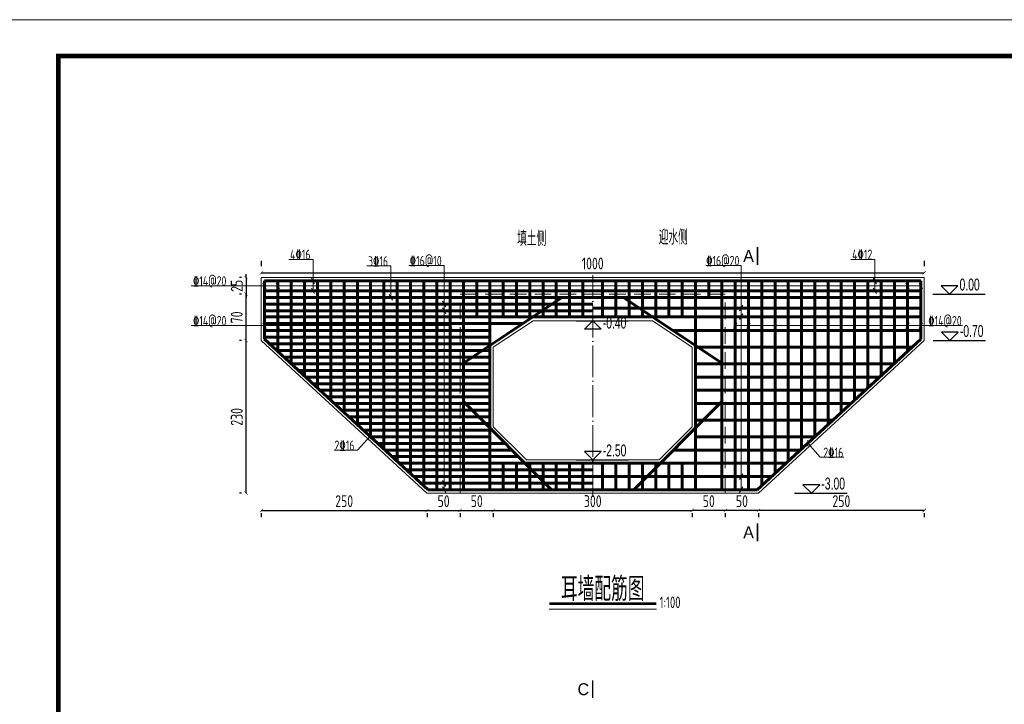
# Model space of a CAD drawing. Header units: inches. Extents: x 97745 to 142261, y 62673 to 100665.
# Tile 8 of 148: x 106637 to 108122, y 63673 to 64705. Entities that reach past the tile are written whole.
import ezdxf
from ezdxf.enums import TextEntityAlignment as Align

# ---------------------------------------------------------------- set-up
doc = ezdxf.new("R2010")
doc.units = ezdxf.units.IN
doc.header["$MEASUREMENT"] = 0
doc.linetypes.add('ACAD_ISO04W100', pattern=[30, 24, -3, 0, -3])
doc.linetypes.add('DASHED', pattern=[0.75, 0.5, -0.25])
doc.layers.get('0').update_dxf_attribs({"lineweight": 15})
for name, color, linetype, lineweight in [('00、4细实线', 4, 'Continuous', 18), ('00、5虚线', 2, 'DASHED', 18), ('BM1', 7, 'Continuous', 15), ('中心线', 3, 'ACAD_ISO04W100', 18), ('标注', 3, 'Continuous', 18), ('细线', 7, 'Continuous', 25), ('钢筋', 1, 'Continuous', 60)]:
    doc.layers.add(name, color=color, linetype=linetype, lineweight=lineweight)
doc.layers.add('断面标高标注', color=3, linetype='Continuous')
doc.styles.add('02、常用', font='tssdeng1.shx', dxfattribs={"width": 0.75, "bigfont": 'hztxt-01.shx'})
doc.styles.add('03、he-e', font='hztxt_e.shx', dxfattribs={"width": 0.65, "bigfont": 'hztxt.shx'})
doc.styles.add('HZTXT', font='tssdeng.shx', dxfattribs={"width": 0.75, "bigfont": 'hztxt.shx'})
doc.styles.add('三级钢', font='tssdeng.shx', dxfattribs={"width": 0.7, "height": 30, "bigfont": 'hztxt.shx'})
doc.dimstyles.new('3', dxfattribs={"dimtxt": 25, "dimasz": 12, "dimexe": 10, "dimexo": 30, "dimgap": 5, "dimtad": 1, "dimdec": 0, "dimzin": 0, "dimdsep": 46, "dimtxsty": 'HZTXT', "dimblk": 'ARCHTICK', "dimcen": 0, "dimclrt": 7, "dimazin": 2, "dimtfac": 1, "dimtdec": 0, "dimtix": 1, "dimtmove": 2, "dimatfit": 3, "dimfxl": 250, "dimtolj": 1, "dimtzin": 0, "dimarcsym": 0})

# ---------------------------------------------------------------- blocks, each defined once
blk = doc.blocks.new('_ArchTick')
at = {"color": 0, "linetype": 'ByBlock', "const_width": 0.15}
blk.add_lwpolyline([(-0.5, -0.5), (0.5, 0.5)], dxfattribs=at)
blk = doc.blocks.new('*D1106')
at = {"color": 0, "lineweight": -2}
for p, q in [((107001.1, 64341.5), (107001.1, 64333.7)), ((108001.1, 64341.5), (108001.1, 64333.7)), ((107001.1, 64323.7), (108001.1, 64323.7))]:
    blk.add_line(p, q, dxfattribs=at)
at = {"color": 0, "lineweight": -2, "xscale": 5, "yscale": 5, "zscale": 5, "rotation": 180}
blk.add_blockref('_ArchTick', (107001.1, 64323.7), dxfattribs=at)
at = {"color": 0, "lineweight": -2, "xscale": 5, "yscale": 5, "zscale": 5}
blk.add_blockref('_ArchTick', (108001.1, 64323.7), dxfattribs=at)
at = {"color": 7, "insert": (107501.1, 64337.7), "char_height": 18, "attachment_point": 5, "style": 'HZTXT'}
blk.add_mtext('\\A1;1000', dxfattribs=at)
blk = doc.blocks.new('*D1107')
at = {"color": 0, "lineweight": -2}
for p, q in [((107001.1, 63965.4), (107251.1, 63965.4)), ((107001.1, 63961.5), (107001.1, 63955.4)), ((107251.1, 63961.5), (107251.1, 63955.4))]:
    blk.add_line(p, q, dxfattribs=at)
at = {"color": 0, "lineweight": -2, "xscale": 5, "yscale": 5, "zscale": 5, "rotation": 180}
blk.add_blockref('_ArchTick', (107001.1, 63965.4), dxfattribs=at)
at = {"color": 0, "lineweight": -2, "xscale": 5, "yscale": 5, "zscale": 5}
blk.add_blockref('_ArchTick', (107251.1, 63965.4), dxfattribs=at)
at = {"color": 7, "insert": (107126.1, 63979.4), "char_height": 18, "attachment_point": 5, "style": 'HZTXT'}
blk.add_mtext('\\A1;250', dxfattribs=at)
blk = doc.blocks.new('*D1108')
at = {"color": 0, "lineweight": -2}
for p, q in [((107251.1, 63965.4), (107301.1, 63965.4)), ((107251.1, 63961.5), (107251.1, 63955.4)), ((107301.1, 63961.5), (107301.1, 63955.4))]:
    blk.add_line(p, q, dxfattribs=at)
at = {"color": 0, "lineweight": -2, "xscale": 5, "yscale": 5, "zscale": 5, "rotation": 180}
blk.add_blockref('_ArchTick', (107251.1, 63965.4), dxfattribs=at)
at = {"color": 0, "lineweight": -2, "xscale": 5, "yscale": 5, "zscale": 5}
blk.add_blockref('_ArchTick', (107301.1, 63965.4), dxfattribs=at)
at = {"color": 7, "insert": (107276.1, 63979.4), "char_height": 18, "attachment_point": 5, "style": 'HZTXT'}
blk.add_mtext('\\A1;50', dxfattribs=at)
blk = doc.blocks.new('*D1109')
at = {"color": 0, "lineweight": -2}
for p, q in [((107301.1, 63965.4), (107351.1, 63965.4)), ((107301.1, 63961.5), (107301.1, 63955.4)), ((107351.1, 63961.5), (107351.1, 63955.4))]:
    blk.add_line(p, q, dxfattribs=at)
at = {"color": 0, "lineweight": -2, "xscale": 5, "yscale": 5, "zscale": 5, "rotation": 180}
blk.add_blockref('_ArchTick', (107301.1, 63965.4), dxfattribs=at)
at = {"color": 0, "lineweight": -2, "xscale": 5, "yscale": 5, "zscale": 5}
blk.add_blockref('_ArchTick', (107351.1, 63965.4), dxfattribs=at)
at = {"color": 7, "insert": (107326.1, 63979.4), "char_height": 18, "attachment_point": 5, "style": 'HZTXT'}
blk.add_mtext('\\A1;50', dxfattribs=at)
blk = doc.blocks.new('*D1110')
at = {"color": 0, "lineweight": -2}
for p, q in [((107351.1, 63965.4), (107651.1, 63965.4)), ((107351.1, 63961.5), (107351.1, 63955.4)), ((107651.1, 63961.5), (107651.1, 63955.4))]:
    blk.add_line(p, q, dxfattribs=at)
at = {"color": 0, "lineweight": -2, "xscale": 5, "yscale": 5, "zscale": 5, "rotation": 180}
blk.add_blockref('_ArchTick', (107351.1, 63965.4), dxfattribs=at)
at = {"color": 0, "lineweight": -2, "xscale": 5, "yscale": 5, "zscale": 5}
blk.add_blockref('_ArchTick', (107651.1, 63965.4), dxfattribs=at)
at = {"color": 7, "insert": (107501.1, 63979.4), "char_height": 18, "attachment_point": 5, "style": 'HZTXT'}
blk.add_mtext('\\A1;300', dxfattribs=at)
blk = doc.blocks.new('*D1111')
at = {"color": 0, "lineweight": -2}
for p, q in [((106971.1, 64221.5), (106968.1, 64221.5)), ((106978.1, 63991.5), (106978.1, 64221.5)), ((106971.1, 63991.5), (106968.1, 63991.5))]:
    blk.add_line(p, q, dxfattribs=at)
at = {"color": 0, "lineweight": -2, "xscale": 5, "yscale": 5, "zscale": 5}
for p, rotation in [((106978.1, 64221.5), 90), ((106978.1, 63991.5), 270)]:
    blk.add_blockref('_ArchTick', p, dxfattribs=dict(at, rotation=rotation))
at = {"color": 7, "insert": (106964.1, 64106.5), "char_height": 18, "attachment_point": 5, "rotation": 90, "style": 'HZTXT'}
blk.add_mtext('\\A1;230', dxfattribs=at)
blk = doc.blocks.new('*D1112')
at = {"color": 0, "lineweight": -2}
for p, q in [((106971.1, 64291.5), (106968.1, 64291.5)), ((106978.1, 64221.5), (106978.1, 64291.5)), ((106971.1, 64221.5), (106968.1, 64221.5))]:
    blk.add_line(p, q, dxfattribs=at)
at = {"color": 0, "lineweight": -2, "xscale": 5, "yscale": 5, "zscale": 5}
for p, rotation in [((106978.1, 64291.5), 90), ((106978.1, 64221.5), 270)]:
    blk.add_blockref('_ArchTick', p, dxfattribs=dict(at, rotation=rotation))
at = {"color": 7, "insert": (106964.1, 64256.5), "char_height": 18, "attachment_point": 5, "rotation": 90, "style": 'HZTXT'}
blk.add_mtext('\\A1;70', dxfattribs=at)
blk = doc.blocks.new('*D1113')
at = {"color": 0, "lineweight": -2}
for p, q in [((108001.1, 63965.4), (107751.1, 63965.4)), ((107751.1, 63961.5), (107751.1, 63955.4)), ((108001.1, 63961.5), (108001.1, 63955.4))]:
    blk.add_line(p, q, dxfattribs=at)
at = {"color": 0, "lineweight": -2, "xscale": 5, "yscale": 5, "zscale": 5, "rotation": 180}
blk.add_blockref('_ArchTick', (107751.1, 63965.4), dxfattribs=at)
at = {"color": 0, "lineweight": -2, "xscale": 5, "yscale": 5, "zscale": 5}
blk.add_blockref('_ArchTick', (108001.1, 63965.4), dxfattribs=at)
at = {"color": 7, "insert": (107876.1, 63979.4), "char_height": 18, "attachment_point": 5, "style": 'HZTXT'}
blk.add_mtext('\\A1;250', dxfattribs=at)
blk = doc.blocks.new('*D1114')
at = {"color": 0, "lineweight": -2}
for p, q in [((107751.1, 63965.4), (107701.1, 63965.4)), ((107701.1, 63961.5), (107701.1, 63955.4)), ((107751.1, 63961.5), (107751.1, 63955.4))]:
    blk.add_line(p, q, dxfattribs=at)
at = {"color": 0, "lineweight": -2, "xscale": 5, "yscale": 5, "zscale": 5, "rotation": 180}
blk.add_blockref('_ArchTick', (107701.1, 63965.4), dxfattribs=at)
at = {"color": 0, "lineweight": -2, "xscale": 5, "yscale": 5, "zscale": 5}
blk.add_blockref('_ArchTick', (107751.1, 63965.4), dxfattribs=at)
at = {"color": 7, "insert": (107726.1, 63979.4), "char_height": 18, "attachment_point": 5, "style": 'HZTXT'}
blk.add_mtext('\\A1;50', dxfattribs=at)
blk = doc.blocks.new('*D1115')
at = {"color": 0, "lineweight": -2}
for p, q in [((107701.1, 63965.4), (107651.1, 63965.4)), ((107651.1, 63961.5), (107651.1, 63955.4)), ((107701.1, 63961.5), (107701.1, 63955.4))]:
    blk.add_line(p, q, dxfattribs=at)
at = {"color": 0, "lineweight": -2, "xscale": 5, "yscale": 5, "zscale": 5, "rotation": 180}
blk.add_blockref('_ArchTick', (107651.1, 63965.4), dxfattribs=at)
at = {"color": 0, "lineweight": -2, "xscale": 5, "yscale": 5, "zscale": 5}
blk.add_blockref('_ArchTick', (107701.1, 63965.4), dxfattribs=at)
at = {"color": 7, "insert": (107676.1, 63979.4), "char_height": 18, "attachment_point": 5, "style": 'HZTXT'}
blk.add_mtext('\\A1;50', dxfattribs=at)
blk = doc.blocks.new('*D1161')
at = {"color": 0, "lineweight": -2}
for p, q in [((106971.1, 64316.5), (106968.1, 64316.5)), ((106978.1, 64316.5), (106978.1, 64321.5)), ((106978.1, 64316.5), (106978.1, 64291.5)), ((106971.1, 64291.5), (106968.1, 64291.5)), ((106978.1, 64291.5), (106978.1, 64286.5))]:
    blk.add_line(p, q, dxfattribs=at)
at = {"color": 0, "lineweight": -2, "xscale": 5, "yscale": 5, "zscale": 5}
for p, rotation in [((106978.1, 64316.5), 270), ((106978.1, 64291.5), 90)]:
    blk.add_blockref('_ArchTick', p, dxfattribs=dict(at, rotation=rotation))
at = {"color": 7, "insert": (106964.1, 64304), "char_height": 18, "attachment_point": 5, "rotation": 90, "style": 'HZTXT'}
blk.add_mtext('\\A1;25', dxfattribs=at)

msp = doc.modelspace()

# ---------------------------------------------------------------- linework, layer by layer
at = {"ltscale": 5}
msp.add_line((107597.204, 63816.814), (107435.479, 63816.814), dxfattribs=at)
at = {"layer": '00、4细实线'}
for p, q in [((107079.124, 64343.967), (107042.73, 64343.967)), ((107079.124, 64296.512), (107079.124, 64343.967)), ((107926.799, 64343.967), (107890.404, 64343.967)), ((107926.799, 64296.512), (107926.799, 64343.967)), ((107196.462, 64333.967), (107160.067, 64333.967)), ((107196.462, 64286.512), (107196.462, 64333.967)), ((107277.029, 64334.651), (107223.717, 64334.651)), ((107277.029, 63996.512), (107277.029, 64334.651)), ((107725.079, 64334.651), (107671.767, 64334.651)), ((107725.079, 63996.512), (107725.079, 64334.651)), ((107076.671, 64315.761), (107081.578, 64307.262)), ((107924.345, 64315.761), (107929.252, 64307.262)), ((107996.054, 64303.981), (106895.139, 64303.981)), ((107003.601, 64308.23), (107008.508, 64299.731)), ((107023.601, 64308.23), (107028.508, 64299.731)), ((107076.671, 64300.761), (107081.578, 64292.262)), ((107924.345, 64300.761), (107929.252, 64292.262)), ((107973.601, 64308.23), (107978.508, 64299.731)), ((107993.601, 64308.23), (107998.508, 64299.731)), ((107194.008, 64290.761), (107198.915, 64282.262)), ((107274.576, 64280.761), (107279.483, 64272.262)), ((107274.576, 64270.761), (107279.483, 64262.262)), ((107727.533, 64274.667), (107722.626, 64266.168)), ((107727.533, 64261.593), (107722.626, 64253.094)), ((107286.054, 64244.012), (106895.139, 64244.012)), ((107003.601, 64248.261), (107008.508, 64239.762)), ((107023.601, 64248.261), (107028.508, 64239.762)), ((107263.601, 64248.261), (107268.508, 64239.762)), ((107283.601, 64248.261), (107288.508, 64239.762)), ((107351.054, 64211.512), (107411.054, 64251.512)), ((107651.054, 64211.512), (107591.054, 64251.512)), ((107718.508, 64248.261), (107713.601, 64239.762)), ((107716.054, 64244.012), (108058.947, 64244.012)), ((107738.508, 64248.261), (107733.601, 64239.762)), ((107978.508, 64248.261), (107973.601, 64239.762)), ((107998.508, 64248.261), (107993.601, 64239.762)), ((107401.159, 64041.512), (107351.054, 64091.616)), ((107601.157, 64041.512), (107651.054, 64091.409)), ((107146.439, 64056.124), (107165.143, 64077.344)), ((107165.143, 64072.927), (107165.143, 64081.761)), ((107825.463, 64062.345), (107825.463, 64071.179)), ((107844.168, 64045.542), (107825.463, 64066.762)), ((107146.439, 64056.124), (107110.811, 64056.124)), ((107844.168, 64045.542), (107879.795, 64045.542)), ((107727.533, 64020.761), (107722.626, 64012.262)), ((107274.576, 64010.761), (107279.483, 64002.262)), ((107274.576, 64000.761), (107279.483, 63992.262)), ((107727.533, 64000.761), (107722.626, 63992.262))]:
    msp.add_line(p, q, dxfattribs=at)
at = {"layer": '00、4细实线', "ltscale": 2}
for p, q in [((107001.054, 64291.512), (107001.054, 64316.512)), ((107001.054, 64316.512), (108001.054, 64316.512)), ((108001.054, 64316.512), (108001.054, 64291.512)), ((107001.054, 64291.512), (107001.054, 64221.512)), ((108001.054, 64291.512), (108001.054, 64221.512)), ((107001.054, 64221.512), (107251.054, 63991.512)), ((108001.054, 64221.512), (107751.054, 63991.512)), ((107251.054, 63991.512), (107301.054, 63991.512)), ((107301.054, 63991.512), (107501.054, 63991.512)), ((107701.054, 63991.512), (107501.054, 63991.512)), ((107751.054, 63991.512), (107701.054, 63991.512))]:
    msp.add_line(p, q, dxfattribs=at)
at = {"layer": '00、4细实线', "const_width": 2.16}
for points in [[(107749.565, 64362.635), (107749.565, 64335.635)], [(107749.565, 63918.931), (107749.565, 63945.931)], [(107501.054, 63709.425), (107501.054, 63682.425)]]:
    msp.add_lwpolyline(points, dxfattribs=at)
at = {"layer": '00、4细实线'}
for points in [[(107411.054, 64251.512), (107501.054, 64251.512)], [(107591.054, 64251.512), (107501.054, 64251.512)], [(107351.054, 64091.616), (107351.054, 64211.512)], [(107651.054, 64091.409), (107651.054, 64211.512)], [(107501.054, 64041.512), (107401.159, 64041.512)], [(107501.054, 64041.512), (107601.157, 64041.512)]]:
    msp.add_lwpolyline(points, dxfattribs=at)
at = {"layer": '00、5虚线', "ltscale": 50}
for points in [[(107501.054, 63991.512), (107301.054, 63991.512), (107301.054, 64291.512), (107501.054, 64291.512)], [(107501.054, 63991.512), (107701.054, 63991.512), (107701.054, 64291.512), (107501.054, 64291.512)]]:
    msp.add_lwpolyline(points, dxfattribs=at)
at = {"layer": 'BM1', "const_width": 0.677}
msp.add_lwpolyline([(106581.324, 64704.908), (109454.379, 64704.908), (109454.379, 62673.236), (106581.324, 62673.236), (106581.324, 64704.908)], dxfattribs=at)
at = {"layer": 'BM1'}
msp.add_lwpolyline([(106581.324, 64704.908), (109454.379, 64704.908), (109454.379, 62673.236), (106581.324, 62673.236)], close=True, dxfattribs=at)
at = {"layer": 'BM1', "color": 0, "linetype": 'Continuous', "const_width": 6.771}
msp.add_lwpolyline([(106694.981, 62707.09), (106694.981, 64650.531), (109420.525, 64650.531), (109420.525, 62707.09)], close=True, dxfattribs=at)
at = {"layer": '中心线', "ltscale": 2}
msp.add_line((107501.054, 63985.916), (107501.054, 64320.03), dxfattribs=at)
msp.add_line((107501.054, 63985.916), (107501.054, 64320.03), dxfattribs=at)
at = {"layer": '断面标高标注'}
for p, q in [((108014.059, 64291.498), (108093.239, 64291.498)), ((107475.854, 64251.512), (107555.035, 64251.512)), ((108014.577, 64221.512), (108093.757, 64221.512)), ((107475.854, 64041.512), (107555.035, 64041.512)), ((107805.654, 63991.512), (107884.835, 63991.512))]:
    msp.add_line(p, q, dxfattribs=at)
for points in [[(108026.66, 64304.096), (108039.259, 64291.498), (108051.857, 64304.096)], [(107488.456, 64238.914), (107501.054, 64251.512), (107513.652, 64238.914)], [(108027.179, 64234.11), (108039.777, 64221.512), (108052.375, 64234.11)], [(107488.456, 64054.11), (107501.054, 64041.512), (107513.652, 64054.11)], [(107818.256, 64004.11), (107830.854, 63991.512), (107843.453, 64004.11)]]:
    msp.add_lwpolyline(points, close=True, dxfattribs=at)
at = {"layer": '细线', "ltscale": 5, "const_width": 4}
msp.add_lwpolyline([(107435.479, 63825.072), (107596.796, 63825.072)], dxfattribs=at)
at = {"layer": '钢筋'}
for p, q in [((107006.054, 64286.512), (107006.054, 64311.512)), ((107006.054, 64311.512), (107996.054, 64311.512)), ((107026.054, 64286.512), (107026.054, 64311.512)), ((107046.054, 64286.512), (107046.054, 64311.512)), ((107066.054, 64286.512), (107066.054, 64311.512)), ((107086.054, 64286.512), (107086.054, 64311.512)), ((107106.054, 64286.512), (107106.054, 64311.512)), ((107126.054, 64286.512), (107126.054, 64311.512)), ((107146.054, 64286.512), (107146.054, 64311.512)), ((107166.054, 64286.512), (107166.054, 64311.512)), ((107186.054, 64286.512), (107186.054, 64311.512)), ((107206.054, 64286.512), (107206.054, 64311.512)), ((107226.054, 64286.512), (107226.054, 64311.512)), ((107246.054, 64286.512), (107246.054, 64311.512)), ((107266.054, 64286.512), (107266.054, 64311.512)), ((107286.054, 64286.512), (107286.054, 64311.512)), ((107306.054, 64286.512), (107306.054, 64311.512)), ((107326.054, 64257.343), (107326.054, 64311.512)), ((107346.054, 64257.343), (107346.054, 64311.512)), ((107366.054, 64257.343), (107366.054, 64311.512)), ((107386.054, 64257.343), (107386.054, 64311.512)), ((107406.054, 64257.343), (107406.054, 64311.512)), ((107426.054, 64257.343), (107426.054, 64311.512)), ((107446.054, 64257.343), (107446.054, 64311.512)), ((107466.054, 64257.343), (107466.054, 64311.512)), ((107486.054, 64257.343), (107486.054, 64311.512)), ((107516.054, 64257.343), (107516.054, 64311.512)), ((107536.054, 64286.512), (107536.054, 64311.512)), ((107556.054, 64286.512), (107556.054, 64311.512)), ((107576.054, 64286.512), (107576.054, 64311.512)), ((107596.054, 64286.512), (107596.054, 64311.512)), ((107616.054, 64286.512), (107616.054, 64311.512)), ((107636.054, 64286.512), (107636.054, 64311.512)), ((107656.054, 64286.512), (107656.054, 64311.512)), ((107676.054, 64286.512), (107676.054, 64311.512)), ((107696.054, 64286.512), (107696.054, 64311.512)), ((107716.054, 64286.512), (107716.054, 64311.512)), ((107736.054, 64286.512), (107736.054, 64311.512)), ((107756.054, 64286.512), (107756.054, 64311.512)), ((107776.054, 64286.512), (107776.054, 64311.512)), ((107796.054, 64286.512), (107796.054, 64311.512)), ((107816.054, 64286.512), (107816.054, 64311.512)), ((107836.054, 64286.512), (107836.054, 64311.512)), ((107856.054, 64286.512), (107856.054, 64311.512)), ((107876.054, 64286.512), (107876.054, 64311.512)), ((107896.054, 64286.512), (107896.054, 64311.512)), ((107916.054, 64286.512), (107916.054, 64311.512)), ((107936.054, 64286.512), (107936.054, 64311.512)), ((107956.054, 64286.512), (107956.054, 64311.512)), ((107976.054, 64286.512), (107976.054, 64311.512)), ((107996.054, 64286.512), (107996.054, 64311.512)), ((107996.054, 64296.512), (107006.054, 64296.512)), ((107006.054, 64286.512), (107346.054, 64286.512)), ((107026.054, 64205.306), (107026.054, 64286.512)), ((107046.054, 64186.906), (107046.054, 64286.512)), ((107066.054, 64168.506), (107066.054, 64286.512)), ((107086.054, 64150.106), (107086.054, 64286.512)), ((107106.054, 64131.706), (107106.054, 64286.512)), ((107126.054, 64113.306), (107126.054, 64286.512)), ((107146.054, 64094.906), (107146.054, 64286.512)), ((107166.054, 64076.506), (107166.054, 64286.512)), ((107186.054, 64058.106), (107186.054, 64286.512)), ((107206.054, 64039.706), (107206.054, 64286.512)), ((107226.054, 64021.306), (107226.054, 64286.512)), ((107246.054, 64002.906), (107246.054, 64286.512)), ((107266.054, 63996.512), (107266.054, 64286.512)), ((107286.054, 63996.512), (107286.054, 64286.512)), ((107306.054, 63996.512), (107306.054, 64286.512)), ((107306.054, 64187.521), (107454.54, 64286.512)), ((107346.054, 64286.512), (107501.054, 64286.512)), ((107346.054, 63996.512), (107346.054, 64286.512)), ((107366.054, 64257.343), (107366.054, 64286.512)), ((107386.054, 64257.343), (107386.054, 64286.512)), ((107406.054, 64257.343), (107406.054, 64286.512)), ((107426.054, 64257.343), (107426.054, 64286.512)), ((107446.054, 64257.343), (107446.054, 64286.512)), ((107466.054, 64257.343), (107466.054, 64286.512)), ((107486.054, 64257.343), (107486.054, 64286.512)), ((107656.054, 64286.512), (107501.054, 64286.512)), ((107516.054, 64257.343), (107516.054, 64286.512)), ((107536.054, 64257.343), (107536.054, 64286.512)), ((107696.054, 64187.521), (107547.568, 64286.512)), ((107556.054, 64257.343), (107556.054, 64286.512)), ((107576.054, 64257.343), (107576.054, 64286.512)), ((107596.054, 64257.343), (107596.054, 64286.512)), ((107616.054, 64257.343), (107616.054, 64286.512)), ((107636.054, 64257.343), (107636.054, 64286.512)), ((107996.054, 64286.512), (107656.054, 64286.512)), ((107656.054, 63996.512), (107656.054, 64286.512)), ((107696.054, 63996.512), (107696.054, 64286.512)), ((107716.054, 63996.512), (107716.054, 64286.512)), ((107736.054, 63996.512), (107736.054, 64286.512)), ((107756.054, 64002.906), (107756.054, 64286.512)), ((107776.054, 64021.306), (107776.054, 64286.512)), ((107796.054, 64039.706), (107796.054, 64286.512)), ((107816.054, 64058.106), (107816.054, 64286.512)), ((107836.054, 64076.506), (107836.054, 64286.512)), ((107856.054, 64094.906), (107856.054, 64286.512)), ((107876.054, 64113.306), (107876.054, 64286.512)), ((107896.054, 64131.706), (107896.054, 64286.512)), ((107916.054, 64150.106), (107916.054, 64286.512)), ((107936.054, 64168.506), (107936.054, 64286.512)), ((107956.054, 64186.906), (107956.054, 64286.512)), ((107976.054, 64205.306), (107976.054, 64286.512)), ((107006.054, 64276.512), (107501.054, 64276.512)), ((107996.054, 64270.418), (107501.054, 64270.418)), ((107006.054, 64266.512), (107501.054, 64266.512)), ((107006.054, 64257.343), (107501.054, 64257.343)), ((107996.054, 64257.343), (107501.054, 64257.343)), ((107006.054, 64247.343), (107395.788, 64247.343)), ((107006.054, 64236.512), (107346.054, 64236.512)), ((107006.054, 64226.512), (107346.054, 64226.512)), ((107996.054, 64236.512), (107622.568, 64236.512)), ((107006.054, 64223.706), (107253.004, 63996.512)), ((107013.874, 64216.512), (107346.054, 64216.512)), ((107982.8, 64211.512), (107656.054, 64211.512)), ((107996.054, 64223.706), (107749.104, 63996.512)), ((107024.744, 64206.512), (107346.054, 64206.512)), ((107035.613, 64196.512), (107346.054, 64196.512)), ((107046.483, 64186.512), (107346.054, 64186.512)), ((107955.626, 64186.512), (107656.054, 64186.512)), ((107057.352, 64176.512), (107346.054, 64176.512)), ((107068.222, 64166.512), (107346.054, 64166.512)), ((107933.887, 64166.512), (107656.054, 64166.512)), ((107079.091, 64156.512), (107346.054, 64156.512)), ((107089.961, 64146.512), (107346.054, 64146.512)), ((107100.83, 64136.512), (107346.054, 64136.512)), ((107912.148, 64146.512), (107656.054, 64146.512)), ((107111.7, 64126.512), (107346.054, 64126.512)), ((107439.088, 63996.512), (107306.054, 64129.545)), ((107563.021, 63996.512), (107696.054, 64129.545)), ((107890.408, 64126.512), (107656.054, 64126.512)), ((107122.57, 64116.512), (107346.054, 64116.512)), ((107133.439, 64106.512), (107346.054, 64106.512)), ((107144.309, 64096.512), (107346.054, 64096.512)), ((107863.235, 64101.512), (107656.054, 64101.512)), ((107155.178, 64086.512), (107346.054, 64086.512)), ((107166.048, 64076.512), (107346.054, 64076.512)), ((107836.061, 64076.512), (107656.054, 64076.512)), ((107176.917, 64066.512), (107369.088, 64066.512)), ((107187.787, 64056.512), (107379.088, 64056.512)), ((107814.322, 64056.512), (107623.021, 64056.512)), ((107198.657, 64046.512), (107389.088, 64046.512)), ((107209.526, 64036.512), (107501.054, 64036.512)), ((107366.054, 63996.512), (107366.054, 64036.512)), ((107386.054, 63996.512), (107386.054, 64036.512)), ((107406.054, 63996.512), (107406.054, 64036.512)), ((107426.054, 63996.512), (107426.054, 64036.512)), ((107446.054, 63996.512), (107446.054, 64036.512)), ((107466.054, 63996.512), (107466.054, 64036.512)), ((107486.054, 63996.512), (107486.054, 64036.512)), ((107792.582, 64036.512), (107501.054, 64036.512)), ((107516.054, 63996.512), (107516.054, 64036.512)), ((107536.054, 63996.512), (107536.054, 64036.512)), ((107556.054, 63996.512), (107556.054, 64036.512)), ((107576.054, 63996.512), (107576.054, 64036.512)), ((107596.054, 63996.512), (107596.054, 64036.512)), ((107616.054, 63996.512), (107616.054, 64036.512)), ((107636.054, 63996.512), (107636.054, 64036.512)), ((107220.396, 64026.512), (107501.054, 64026.512)), ((107231.265, 64016.512), (107501.054, 64016.512)), ((107242.135, 64006.512), (107501.054, 64006.512)), ((107770.843, 64016.512), (107501.054, 64016.512))]:
    msp.add_line(p, q, dxfattribs=at)
at = {"layer": '钢筋', "ltscale": 2}
for p, q in [((107501.054, 64286.512), (107006.054, 64286.512)), ((107006.054, 64286.512), (107006.054, 64223.706)), ((107501.054, 64286.512), (107996.054, 64286.512)), ((107996.054, 64286.512), (107996.054, 64223.706)), ((107253.004, 63996.512), (107301.054, 63996.512)), ((107301.054, 63996.512), (107501.054, 63996.512)), ((107701.054, 63996.512), (107501.054, 63996.512)), ((107749.104, 63996.512), (107701.054, 63996.512))]:
    msp.add_line(p, q, dxfattribs=at)

# ---------------------------------------------------------------- texts
at = {"ltscale": 5, "style": '三级钢', "width": 0.7}
msp.add_text('耳墙配筋图', height=36, dxfattribs=at).set_placement((107516.137, 63828.937), align=Align.CENTER)
msp.add_text('1:100', height=17.5, dxfattribs=at).set_placement((107602.037, 63818.189))
at = {"layer": '00、4细实线', "style": '03、he-e'}
for s, p in [('A', (107744.165, 64349.135)), ('A', (107744.165, 63932.431)), ('C', (107495.654, 63695.925))]:
    msp.add_text(s, height=18, dxfattribs=at).set_placement(p, align=Align.MIDDLE_RIGHT)
at = {"layer": '断面标高标注', "color": 3, "style": '03、he-e', "width": 0.65}
for s, p in [('0.00', (108054.379, 64291.498)), ('-0.40', (107516.174, 64234.155)), ('-0.70', (108054.897, 64221.512)), ('-2.50', (107516.174, 64041.512)), ('-3.00', (107845.974, 63991.512))]:
    msp.add_text(s, height=18, dxfattribs=at).set_placement(p, align=Align.BOTTOM_LEFT)
at = {"layer": '标注', "color": 3, "style": '03、he-e', "width": 0.65}
for s, p in [('填土侧', (107387.09, 64364.138)), ('迎水侧', (107600.679, 64366.113))]:
    msp.add_text(s, height=22.5, dxfattribs=at).set_placement(p)
at = {"layer": '细线', "ltscale": 5, "style": '02、常用', "width": 0.75}
for s, p in [('4%%13216', (107059.93, 64351.178)), ('4%%13212', (107907.604, 64351.178)), ('3%%13216', (107177.267, 64341.178)), ('%%13216@10', (107249.13, 64341.862)), ('%%13216@20', (107697.18, 64341.862)), ('%%13214@20', (106923.184, 64311.192)), ('%%13214@20', (106923.184, 64251.223)), ('%%13214@20', (108032.395, 64251.223)), ('2%%13216', (107126.605, 64063.335)), ('2%%13216', (107864.002, 64052.754))]:
    msp.add_text(s, height=15, dxfattribs=at).set_placement(p, align=Align.MIDDLE)

# ---------------------------------------------------------------- dimensions: what is measured, and where the dimension line sits
for base, p1, p2, picture, middle in [((108001.054, 64323.695), (107001.054, 64311.512), (108001.054, 64311.512), '*D1106', (107501.054, 64337.695)), ((107251.054, 63965.416), (107001.054, 63991.512), (107251.054, 63991.512), '*D1107', (107126.054, 63979.416)), ((107301.054, 63965.416), (107251.054, 63991.512), (107301.054, 63991.512), '*D1108', (107276.054, 63979.416)), ((107351.054, 63965.416), (107301.054, 63991.512), (107351.054, 63991.512), '*D1109', (107326.054, 63979.416)), ((107651.054, 63965.416), (107351.054, 63991.512), (107651.054, 63991.512), '*D1110', (107501.054, 63979.416))]:
    dim = msp.add_linear_dim(base=base, p1=p1, p2=p2, dimstyle='3', override={"dimtxt": 18, "dimasz": 5})
    dim.commit()
    dim.dimension.update_dxf_attribs({"geometry": picture, "text_midpoint": middle})
for base, p1, p2, angle, picture, middle in [((106978.104, 64291.512), (107001.054, 64316.512), (107001.054, 64291.512), 90, '*D1161', (106964.104, 64304.012)), ((106978.104, 64291.512), (107001.054, 64221.512), (107001.054, 64291.512), 90, '*D1112', (106964.104, 64256.512)), ((106978.104, 64221.512), (107001.054, 63991.512), (107001.054, 64221.512), 90, '*D1111', (106964.104, 64106.512)), ((107651.054, 63965.416), (107701.054, 63991.512), (107651.054, 63991.512), 180, '*D1115', (107676.054, 63979.416)), ((107701.054, 63965.416), (107751.054, 63991.512), (107701.054, 63991.512), 180, '*D1114', (107726.054, 63979.416)), ((107751.054, 63965.416), (108001.054, 63991.512), (107751.054, 63991.512), 180, '*D1113', (107876.054, 63979.416))]:
    dim = msp.add_linear_dim(base=base, p1=p1, p2=p2, angle=angle, dimstyle='3', override={"dimtxt": 18, "dimasz": 5})
    dim.commit()
    dim.dimension.update_dxf_attribs({"geometry": picture, "text_midpoint": middle})

doc.saveas('drawing.dxf')
